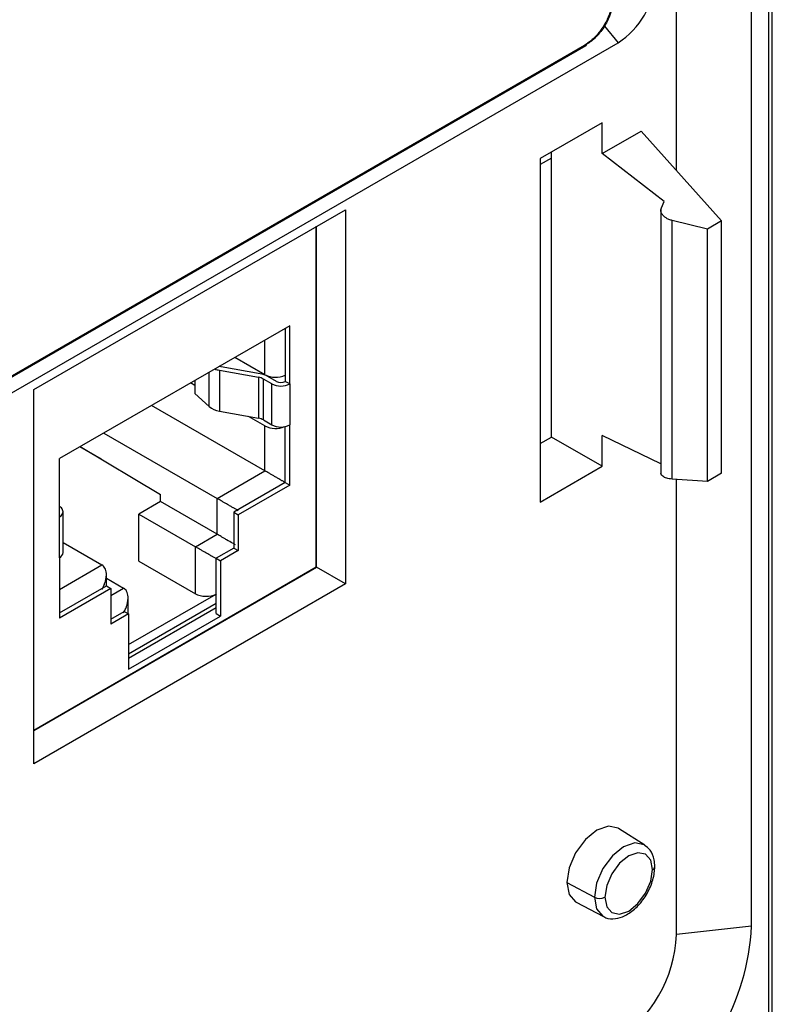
# Model space of a CAD drawing. Header units: inches. Extents: x -257 to -77, y 218 to 441.
# Tile 14 of 16: x -98 to -77, y 328 to 356. Entities that reach past the tile are written whole.
import ezdxf

# ---------------------------------------------------------------- set-up
doc = ezdxf.new("R2010")
doc.units = ezdxf.units.IN
doc.header["$MEASUREMENT"] = 0

# ---------------------------------------------------------------- blocks, each defined once
blk = doc.blocks.new('block 52')
at = {"color": 7, "lineweight": 25}
blk.add_lwpolyline([(-77.168, 327.357), (-77.168, 379.47)], dxfattribs=at)
blk = doc.blocks.new('block 59')
at = {"color": 7, "lineweight": 25}
blk.add_lwpolyline([(-96.99, 340.905), (-96.99, 342.049)], dxfattribs=at)
blk = doc.blocks.new('block 61')
at = {"color": 7, "lineweight": 25}
blk.add_lwpolyline([(-95.781, 339.976), (-95.781, 340.288)], dxfattribs=at)
blk = doc.blocks.new('block 62')
at = {"color": 7, "lineweight": 25}
blk.add_lwpolyline([(-95.162, 337.958), (-92.711, 339.372)], dxfattribs=at)
blk = doc.blocks.new('block 66')
at = {"color": 7, "lineweight": 25}
blk.add_lwpolyline([(-95.175, 339.198), (-95.175, 339.638)], dxfattribs=at)
blk = doc.blocks.new('block 76')
at = {"color": 7, "lineweight": 25}
blk.add_lwpolyline([(-80.283, 350.498), (-80.283, 343.119)], dxfattribs=at)
blk = doc.blocks.new('block 89')
at = {"color": 7, "lineweight": 25}
blk.add_open_spline([(-80.453, 332.128), (-80.456, 332.193), (-80.46, 332.258), (-80.471, 332.32), (-80.489, 332.422), (-80.525, 332.518), (-80.586, 332.591), (-80.628, 332.642), (-80.683, 332.681), (-80.737, 332.72)], degree=3, knots=[0, 0, 0, 0, 1, 1, 1, 2, 2, 2, 3, 3, 3, 3], dxfattribs=at)
blk = doc.blocks.new('block 90')
at = {"color": 7, "lineweight": 25}
blk.add_lwpolyline([(-80.734, 332.73), (-81.463, 333.194)], dxfattribs=at)
blk = doc.blocks.new('block 93')
at = {"color": 7, "lineweight": 25}
blk.add_open_spline([(-81.886, 330.736), (-81.884, 330.734), (-81.883, 330.732), (-81.881, 330.731), (-81.813, 330.674), (-81.716, 330.667), (-81.622, 330.672), (-81.53, 330.677), (-81.441, 330.694), (-81.353, 330.729), (-81.252, 330.768), (-81.152, 330.83), (-81.059, 330.907), (-80.959, 330.989), (-80.866, 331.089), (-80.784, 331.201), (-80.702, 331.313), (-80.632, 331.436), (-80.577, 331.564), (-80.522, 331.693), (-80.482, 331.827), (-80.466, 331.954), (-80.458, 332.013), (-80.455, 332.071), (-80.453, 332.128)], degree=3, knots=[0, 0, 0, 0, 1, 1, 1, 2, 2, 2, 3, 3, 3, 4, 4, 4, 5, 5, 5, 6, 6, 6, 7, 7, 7, 8, 8, 8, 8], dxfattribs=at)
blk = doc.blocks.new('block 94')
at = {"color": 7, "lineweight": 25}
blk.add_lwpolyline([(-82.652, 331.133), (-81.886, 330.734)], dxfattribs=at)
blk = doc.blocks.new('block 145')
at = {"color": 7, "lineweight": 25}
blk.add_lwpolyline([(-105.414, 341.781), (-82.37, 355.084)], dxfattribs=at)
blk = doc.blocks.new('block 493')
at = {"color": 7, "lineweight": 25}
blk.add_lwpolyline([(-77.271, 379.327), (-77.271, 327.296)], dxfattribs=at)
blk = doc.blocks.new('block 495')
at = {"color": 7, "lineweight": 25}
blk.add_open_spline([(-80.736, 325.296), (-78.96, 326.432), (-77.847, 328.36), (-77.751, 330.465)], degree=3, dxfattribs=at)
blk = doc.blocks.new('block 496')
at = {"color": 7, "lineweight": 25}
blk.add_lwpolyline([(-77.751, 330.465), (-77.751, 373.048)], dxfattribs=at)
blk = doc.blocks.new('block 542')
at = {"color": 7, "lineweight": 25}
blk.add_lwpolyline([(-105.435, 341.329), (-81.478, 355.159)], dxfattribs=at)
blk = doc.blocks.new('block 543')
at = {"color": 7, "lineweight": 25}
blk.add_open_spline([(-81.478, 355.159), (-80.864, 355.551), (-80.48, 356.217), (-80.447, 356.945)], degree=3, dxfattribs=at)
blk = doc.blocks.new('block 550')
at = {"color": 7, "lineweight": 25}
blk.add_lwpolyline([(-97.812, 335.003), (-97.812, 345.462)], dxfattribs=at)
blk = doc.blocks.new('block 551')
at = {"color": 7, "lineweight": 25}
blk.add_lwpolyline([(-89.101, 340.032), (-97.812, 335.003)], dxfattribs=at)
blk = doc.blocks.new('block 552')
at = {"color": 7, "lineweight": 25}
blk.add_lwpolyline([(-89.101, 350.492), (-89.101, 340.032)], dxfattribs=at)
blk = doc.blocks.new('block 553')
at = {"color": 7, "lineweight": 25}
blk.add_lwpolyline([(-97.812, 345.462), (-89.101, 350.492)], dxfattribs=at)
blk = doc.blocks.new('block 556')
at = {"color": 7, "lineweight": 25}
blk.add_lwpolyline([(-81.463, 333.194), (-81.477, 333.202), (-81.75, 333.255), (-82.072, 333.143), (-82.394, 332.884), (-82.667, 332.515), (-82.849, 332.095), (-82.913, 331.686)], dxfattribs=at)
blk = doc.blocks.new('block 557')
at = {"color": 7, "lineweight": 25}
blk.add_lwpolyline([(-82.913, 331.686), (-82.849, 331.351), (-82.667, 331.141), (-82.652, 331.133)], dxfattribs=at)
blk = doc.blocks.new('block 558')
at = {"color": 7, "lineweight": 25}
blk.add_lwpolyline([(-81.924, 343.318), (-81.924, 344.175)], dxfattribs=at)
blk = doc.blocks.new('block 559')
at = {"color": 7, "lineweight": 25}
blk.add_lwpolyline([(-81.924, 352.063), (-80.835, 352.691)], dxfattribs=at)
blk = doc.blocks.new('block 560')
at = {"color": 7, "lineweight": 25}
blk.add_lwpolyline([(-81.924, 352.063), (-81.924, 352.92)], dxfattribs=at)
blk = doc.blocks.new('block 561')
at = {"color": 7, "lineweight": 25}
blk.add_lwpolyline([(-81.924, 352.92), (-83.656, 351.92)], dxfattribs=at)
blk = doc.blocks.new('block 562')
at = {"color": 7, "lineweight": 25}
blk.add_lwpolyline([(-83.656, 351.92), (-83.656, 342.318)], dxfattribs=at)
blk = doc.blocks.new('block 563')
at = {"color": 7, "lineweight": 25}
blk.add_lwpolyline([(-83.656, 342.318), (-81.924, 343.318)], dxfattribs=at)
blk = doc.blocks.new('block 570')
at = {"color": 7, "lineweight": 25}
blk.add_lwpolyline([(-79.845, 330.228), (-79.845, 342.95)], dxfattribs=at)
blk = doc.blocks.new('block 571')
at = {"color": 7, "lineweight": 25}
blk.add_lwpolyline([(-79.845, 351.584), (-79.845, 372.811)], dxfattribs=at)
blk = doc.blocks.new('block 572')
at = {"color": 7, "lineweight": 25}
blk.add_open_spline([(-81.577, 327.228), (-80.546, 327.887), (-79.9, 329.006), (-79.845, 330.228)], degree=3, dxfattribs=at)
blk = doc.blocks.new('block 874')
at = {"color": 7, "lineweight": 25}
blk.add_lwpolyline([(-97.812, 335.946), (-89.915, 340.505)], dxfattribs=at)
blk = doc.blocks.new('block 875')
at = {"color": 7, "lineweight": 25}
blk.add_lwpolyline([(-89.915, 340.505), (-89.915, 350.022)], dxfattribs=at)
blk = doc.blocks.new('block 876')
at = {"color": 7, "lineweight": 25}
blk.add_lwpolyline([(-92.588, 340.677), (-92.588, 339.133)], dxfattribs=at)
blk = doc.blocks.new('block 877')
at = {"color": 7, "lineweight": 25}
blk.add_lwpolyline([(-92.093, 340.962), (-92.588, 340.677)], dxfattribs=at)
blk = doc.blocks.new('block 878')
at = {"color": 7, "lineweight": 25}
blk.add_lwpolyline([(-92.093, 341.962), (-92.093, 340.962)], dxfattribs=at)
blk = doc.blocks.new('block 879')
at = {"color": 7, "lineweight": 25}
blk.add_lwpolyline([(-90.657, 342.791), (-92.093, 341.962)], dxfattribs=at)
blk = doc.blocks.new('block 880')
at = {"color": 7, "lineweight": 25}
blk.add_lwpolyline([(-90.657, 342.791), (-90.657, 344.477)], dxfattribs=at)
blk = doc.blocks.new('block 881')
at = {"color": 7, "lineweight": 25}
blk.add_lwpolyline([(-90.657, 345.62), (-90.657, 344.477)], dxfattribs=at)
blk = doc.blocks.new('block 882')
at = {"color": 7, "lineweight": 25}
blk.add_lwpolyline([(-90.657, 345.62), (-90.657, 347.249)], dxfattribs=at)
blk = doc.blocks.new('block 883')
at = {"color": 7, "lineweight": 25}
blk.add_lwpolyline([(-90.657, 347.249), (-97.092, 343.535)], dxfattribs=at)
blk = doc.blocks.new('block 884')
at = {"color": 7, "lineweight": 25}
blk.add_lwpolyline([(-97.092, 341.906), (-97.092, 343.535)], dxfattribs=at)
blk = doc.blocks.new('block 885')
at = {"color": 7, "lineweight": 25}
blk.add_lwpolyline([(-97.092, 340.763), (-97.092, 341.906)], dxfattribs=at)
blk = doc.blocks.new('block 886')
at = {"color": 7, "lineweight": 25}
blk.add_lwpolyline([(-97.092, 340.763), (-97.092, 339.076)], dxfattribs=at)
blk = doc.blocks.new('block 887')
at = {"color": 7, "lineweight": 25}
blk.add_lwpolyline([(-95.657, 339.905), (-97.092, 339.076)], dxfattribs=at)
blk = doc.blocks.new('block 888')
at = {"color": 7, "lineweight": 25}
blk.add_lwpolyline([(-95.657, 339.905), (-95.657, 338.905)], dxfattribs=at)
blk = doc.blocks.new('block 889')
at = {"color": 7, "lineweight": 25}
blk.add_lwpolyline([(-95.162, 339.191), (-95.657, 338.905)], dxfattribs=at)
blk = doc.blocks.new('block 890')
at = {"color": 7, "lineweight": 25}
blk.add_lwpolyline([(-95.162, 339.191), (-95.162, 337.647)], dxfattribs=at)
blk = doc.blocks.new('block 891')
at = {"color": 7, "lineweight": 25}
blk.add_lwpolyline([(-95.162, 337.647), (-92.588, 339.133)], dxfattribs=at)
blk = doc.blocks.new('block 897')
at = {"color": 7, "lineweight": 25}
blk.add_lwpolyline([(-77.751, 330.465), (-79.845, 330.228)], dxfattribs=at)
blk = doc.blocks.new('block 925')
at = {"color": 7, "lineweight": 25}
blk.add_open_spline([(-97.092, 341.906), (-97.013, 341.936), (-96.973, 342.024), (-97.003, 342.103), (-97.019, 342.144), (-97.051, 342.176), (-97.092, 342.192)], degree=3, knots=[0, 0, 0, 0, 1, 1, 1, 2, 2, 2, 2], dxfattribs=at)
blk = doc.blocks.new('block 926')
at = {"color": 7, "lineweight": 25}
blk.add_open_spline([(-97.092, 340.763), (-97.035, 340.789), (-96.996, 340.843), (-96.99, 340.905)], degree=3, dxfattribs=at)
blk = doc.blocks.new('block 934')
at = {"color": 7, "lineweight": 25}
blk.add_open_spline([(-95.904, 339.877), (-95.893, 339.896), (-95.882, 339.916), (-95.872, 339.936), (-95.864, 339.954), (-95.855, 339.972), (-95.848, 339.991), (-95.841, 340.007), (-95.834, 340.023), (-95.829, 340.039), (-95.824, 340.053), (-95.819, 340.068), (-95.814, 340.082), (-95.811, 340.094), (-95.807, 340.106), (-95.804, 340.118), (-95.795, 340.154), (-95.788, 340.192), (-95.784, 340.229), (-95.781, 340.26), (-95.78, 340.292), (-95.782, 340.323), (-95.784, 340.352), (-95.788, 340.38), (-95.795, 340.407), (-95.802, 340.431), (-95.81, 340.454), (-95.822, 340.475), (-95.832, 340.494), (-95.844, 340.511), (-95.858, 340.526), (-95.872, 340.54), (-95.888, 340.551), (-95.904, 340.562)], degree=3, knots=[0, 0, 0, 0, 1, 1, 1, 2, 2, 2, 3, 3, 3, 4, 4, 4, 5, 5, 5, 6, 6, 6, 7, 7, 7, 8, 8, 8, 9, 9, 9, 10, 10, 10, 11, 11, 11, 11], dxfattribs=at)
blk = doc.blocks.new('block 935')
at = {"color": 7, "lineweight": 25}
blk.add_lwpolyline([(-95.78, 339.976), (-95.657, 339.905)], dxfattribs=at)
blk = doc.blocks.new('block 936')
at = {"color": 7, "lineweight": 25}
blk.add_lwpolyline([(-97.092, 339.219), (-95.78, 339.976)], dxfattribs=at)
blk = doc.blocks.new('block 937')
at = {"color": 7, "lineweight": 25}
blk.add_lwpolyline([(-96.99, 341.189), (-95.904, 340.562)], dxfattribs=at)
blk = doc.blocks.new('block 940')
at = {"color": 7, "lineweight": 25}
blk.add_lwpolyline([(-89.906, 340.497), (-89.906, 350.027)], dxfattribs=at)
blk = doc.blocks.new('block 941')
at = {"color": 7, "lineweight": 25}
blk.add_lwpolyline([(-89.101, 340.032), (-89.906, 340.497)], dxfattribs=at)
blk = doc.blocks.new('block 942')
at = {"color": 7, "lineweight": 25}
blk.add_lwpolyline([(-97.812, 335.932), (-89.906, 340.497)], dxfattribs=at)
blk = doc.blocks.new('block 945')
at = {"color": 7, "lineweight": 25}
blk.add_lwpolyline([(-92.711, 339.205), (-92.588, 339.133)], dxfattribs=at)
blk = doc.blocks.new('block 950')
at = {"color": 7, "lineweight": 25}
blk.add_open_spline([(-95.298, 339.226), (-95.287, 339.246), (-95.276, 339.266), (-95.266, 339.286), (-95.257, 339.304), (-95.249, 339.322), (-95.241, 339.341), (-95.234, 339.357), (-95.228, 339.373), (-95.222, 339.389), (-95.217, 339.403), (-95.212, 339.418), (-95.208, 339.432), (-95.205, 339.444), (-95.201, 339.456), (-95.198, 339.468), (-95.189, 339.504), (-95.182, 339.542), (-95.178, 339.578), (-95.175, 339.61), (-95.174, 339.642), (-95.176, 339.673), (-95.177, 339.702), (-95.182, 339.73), (-95.189, 339.757), (-95.195, 339.781), (-95.204, 339.804), (-95.215, 339.825), (-95.226, 339.844), (-95.237, 339.861), (-95.252, 339.876), (-95.266, 339.89), (-95.282, 339.901), (-95.298, 339.912)], degree=3, knots=[0, 0, 0, 0, 1, 1, 1, 2, 2, 2, 3, 3, 3, 4, 4, 4, 5, 5, 5, 6, 6, 6, 7, 7, 7, 8, 8, 8, 9, 9, 9, 10, 10, 10, 11, 11, 11, 11], dxfattribs=at)
blk = doc.blocks.new('block 954')
at = {"color": 7, "lineweight": 25}
blk.add_lwpolyline([(-94.877, 340.669), (-93.293, 339.755)], dxfattribs=at)
blk = doc.blocks.new('block 955')
at = {"color": 7, "lineweight": 25}
blk.add_open_spline([(-93.293, 339.755), (-93.217, 339.711), (-93.112, 339.685), (-93.005, 339.684), (-92.898, 339.683), (-92.79, 339.706), (-92.711, 339.748)], degree=3, knots=[0, 0, 0, 0, 1, 1, 1, 2, 2, 2, 2], dxfattribs=at)
blk = doc.blocks.new('block 956')
at = {"color": 7, "lineweight": 25}
blk.add_lwpolyline([(-95.162, 338.333), (-92.711, 339.748)], dxfattribs=at)
blk = doc.blocks.new('block 957')
at = {"color": 7, "lineweight": 25}
blk.add_lwpolyline([(-95.927, 343.518), (-96.524, 343.863)], dxfattribs=at)
blk = doc.blocks.new('block 960')
at = {"color": 7, "lineweight": 25}
blk.add_lwpolyline([(-95.285, 339.262), (-95.162, 339.191)], dxfattribs=at)
blk = doc.blocks.new('block 961')
at = {"color": 7, "lineweight": 25}
blk.add_lwpolyline([(-95.657, 339.048), (-95.285, 339.262)], dxfattribs=at)
blk = doc.blocks.new('block 962')
at = {"color": 7, "lineweight": 25}
blk.add_open_spline([(-91.35, 345.878), (-91.173, 345.786), (-90.963, 345.781), (-90.781, 345.865)], degree=3, dxfattribs=at)
blk = doc.blocks.new('block 963')
at = {"color": 7, "lineweight": 25}
blk.add_lwpolyline([(-90.657, 345.62), (-90.781, 345.692)], dxfattribs=at)
blk = doc.blocks.new('block 964')
at = {"color": 7, "lineweight": 25}
blk.add_lwpolyline([(-90.781, 347.178), (-90.781, 345.692)], dxfattribs=at)
blk = doc.blocks.new('block 965')
at = {"color": 7, "lineweight": 25}
blk.add_lwpolyline([(-95.781, 340.191), (-95.298, 339.912)], dxfattribs=at)
blk = doc.blocks.new('block 968')
at = {"color": 7, "lineweight": 25}
blk.add_lwpolyline([(-89.918, 340.503), (-89.906, 340.497)], dxfattribs=at)
blk = doc.blocks.new('block 971')
at = {"color": 7, "lineweight": 25}
blk.add_lwpolyline([(-91.35, 345.878), (-92.192, 346.364)], dxfattribs=at)
blk = doc.blocks.new('block 975')
at = {"color": 7, "lineweight": 25}
blk.add_lwpolyline([(-92.571, 346.1), (-92.6, 346.106), (-92.626, 346.113)], dxfattribs=at)
blk = doc.blocks.new('block 976')
at = {"color": 7, "lineweight": 25}
blk.add_lwpolyline([(-91.479, 345.903), (-92.571, 346.1)], dxfattribs=at)
blk = doc.blocks.new('block 977')
at = {"color": 7, "lineweight": 25}
blk.add_open_spline([(-91.265, 345.828), (-91.331, 345.865), (-91.404, 345.891), (-91.479, 345.903)], degree=3, dxfattribs=at)
blk = doc.blocks.new('block 978')
at = {"color": 7, "lineweight": 25}
blk.add_lwpolyline([(-91.029, 345.692), (-91.265, 345.828)], dxfattribs=at)
blk = doc.blocks.new('block 979')
at = {"color": 7, "lineweight": 25}
blk.add_open_spline([(-91.029, 345.692), (-90.951, 345.652), (-90.859, 345.652), (-90.781, 345.692)], degree=3, dxfattribs=at)
blk = doc.blocks.new('block 980')
at = {"color": 7, "lineweight": 25}
blk.add_open_spline([(-91.152, 345.62), (-90.997, 345.54), (-90.813, 345.54), (-90.657, 345.62)], degree=3, dxfattribs=at)
blk = doc.blocks.new('block 981')
at = {"color": 7, "lineweight": 25}
blk.add_lwpolyline([(-91.152, 345.62), (-91.389, 345.757)], dxfattribs=at)
blk = doc.blocks.new('block 982')
at = {"color": 7, "lineweight": 25}
blk.add_open_spline([(-91.389, 345.757), (-91.433, 345.781), (-91.481, 345.798), (-91.532, 345.807)], degree=3, dxfattribs=at)
blk = doc.blocks.new('block 983')
at = {"color": 7, "lineweight": 25}
blk.add_lwpolyline([(-92.623, 346.004), (-91.532, 345.807)], dxfattribs=at)
blk = doc.blocks.new('block 984')
at = {"color": 7, "lineweight": 25}
blk.add_open_spline([(-92.753, 346.039), (-92.711, 346.023), (-92.667, 346.012), (-92.623, 346.004)], degree=3, dxfattribs=at)
blk = doc.blocks.new('block 989')
at = {"color": 7, "lineweight": 25}
blk.add_open_spline([(-91.152, 344.477), (-90.997, 344.397), (-90.813, 344.397), (-90.657, 344.477)], degree=3, dxfattribs=at)
blk = doc.blocks.new('block 990')
at = {"color": 7, "lineweight": 25}
blk.add_lwpolyline([(-91.152, 344.477), (-91.152, 345.62)], dxfattribs=at)
blk = doc.blocks.new('block 991')
at = {"color": 7, "lineweight": 25}
blk.add_lwpolyline([(-92.711, 339.49), (-92.711, 339.748)], dxfattribs=at)
blk = doc.blocks.new('block 992')
at = {"color": 7, "lineweight": 25}
blk.add_lwpolyline([(-92.623, 344.861), (-91.532, 344.664)], dxfattribs=at)
blk = doc.blocks.new('block 993')
at = {"color": 7, "lineweight": 25}
blk.add_lwpolyline([(-92.623, 346.004), (-92.623, 344.861)], dxfattribs=at)
blk = doc.blocks.new('block 994')
at = {"color": 7, "lineweight": 25}
blk.add_lwpolyline([(-91.532, 345.807), (-91.532, 344.664)], dxfattribs=at)
blk = doc.blocks.new('block 995')
at = {"color": 7, "lineweight": 25}
blk.add_lwpolyline([(-91.389, 344.614), (-91.152, 344.477)], dxfattribs=at)
blk = doc.blocks.new('block 996')
at = {"color": 7, "lineweight": 25}
blk.add_lwpolyline([(-91.389, 344.614), (-91.389, 345.757)], dxfattribs=at)
blk = doc.blocks.new('block 997')
at = {"color": 7, "lineweight": 25}
blk.add_open_spline([(-91.389, 344.614), (-91.433, 344.638), (-91.481, 344.655), (-91.532, 344.664)], degree=3, dxfattribs=at)
blk = doc.blocks.new('block 1003')
at = {"color": 7, "lineweight": 25}
blk.add_lwpolyline([(-95.855, 344.249), (-92.687, 342.42)], dxfattribs=at)
blk = doc.blocks.new('block 1004')
at = {"color": 7, "lineweight": 25}
blk.add_lwpolyline([(-92.687, 341.419), (-92.687, 342.42)], dxfattribs=at)
blk = doc.blocks.new('block 1005')
at = {"color": 7, "lineweight": 25}
blk.add_lwpolyline([(-92.687, 341.419), (-94.271, 342.334)], dxfattribs=at)
blk = doc.blocks.new('block 1006')
at = {"color": 7, "lineweight": 25}
blk.add_lwpolyline([(-94.271, 342.334), (-94.271, 342.529)], dxfattribs=at)
blk = doc.blocks.new('block 1007')
at = {"color": 7, "lineweight": 25}
blk.add_lwpolyline([(-96.513, 343.869), (-94.271, 342.529)], dxfattribs=at)
blk = doc.blocks.new('block 1008')
at = {"color": 7, "lineweight": 25}
blk.add_open_spline([(-92.91, 344.988), (-92.827, 344.92), (-92.728, 344.876), (-92.623, 344.861)], degree=3, dxfattribs=at)
blk = doc.blocks.new('block 1009')
at = {"color": 7, "lineweight": 25}
blk.add_open_spline([(-92.093, 342.077), (-92.104, 342.084), (-92.116, 342.09), (-92.129, 342.097), (-92.14, 342.103), (-92.151, 342.11), (-92.163, 342.117), (-92.174, 342.123), (-92.185, 342.13), (-92.196, 342.136), (-92.206, 342.142), (-92.216, 342.148), (-92.226, 342.153), (-92.235, 342.158), (-92.243, 342.163), (-92.252, 342.169), (-92.279, 342.184), (-92.308, 342.201), (-92.338, 342.218), (-92.364, 342.233), (-92.391, 342.249), (-92.419, 342.265), (-92.444, 342.28), (-92.471, 342.295), (-92.498, 342.31), (-92.522, 342.324), (-92.546, 342.338), (-92.57, 342.352), (-92.591, 342.365), (-92.612, 342.377), (-92.632, 342.388), (-92.651, 342.399), (-92.669, 342.409), (-92.687, 342.42)], degree=3, knots=[0, 0, 0, 0, 1, 1, 1, 2, 2, 2, 3, 3, 3, 4, 4, 4, 5, 5, 5, 6, 6, 6, 7, 7, 7, 8, 8, 8, 9, 9, 9, 10, 10, 10, 11, 11, 11, 11], dxfattribs=at)
blk = doc.blocks.new('block 1010')
at = {"color": 7, "lineweight": 25}
blk.add_lwpolyline([(-92.687, 342.42), (-91.35, 343.191)], dxfattribs=at)
blk = doc.blocks.new('block 1011')
at = {"color": 7, "lineweight": 25}
blk.add_open_spline([(-90.756, 342.848), (-90.768, 342.855), (-90.78, 342.862), (-90.792, 342.869), (-90.803, 342.875), (-90.815, 342.882), (-90.827, 342.889), (-90.837, 342.895), (-90.848, 342.902), (-90.86, 342.908), (-90.869, 342.914), (-90.879, 342.919), (-90.889, 342.925), (-90.898, 342.93), (-90.907, 342.935), (-90.916, 342.94), (-90.943, 342.956), (-90.971, 342.972), (-91.001, 342.99), (-91.027, 343.005), (-91.054, 343.02), (-91.082, 343.036), (-91.108, 343.051), (-91.134, 343.067), (-91.161, 343.082), (-91.185, 343.096), (-91.21, 343.11), (-91.234, 343.124), (-91.255, 343.136), (-91.276, 343.148), (-91.296, 343.16), (-91.315, 343.171), (-91.333, 343.181), (-91.35, 343.191)], degree=3, knots=[0, 0, 0, 0, 1, 1, 1, 2, 2, 2, 3, 3, 3, 4, 4, 4, 5, 5, 5, 6, 6, 6, 7, 7, 7, 8, 8, 8, 9, 9, 9, 10, 10, 10, 11, 11, 11, 11], dxfattribs=at)
blk = doc.blocks.new('block 1012')
at = {"color": 7, "lineweight": 25}
blk.add_open_spline([(-92.173, 341.123), (-92.198, 341.137), (-92.223, 341.152), (-92.252, 341.168), (-92.3, 341.196), (-92.358, 341.23), (-92.419, 341.265), (-92.445, 341.28), (-92.471, 341.295), (-92.498, 341.31), (-92.522, 341.324), (-92.546, 341.338), (-92.57, 341.352), (-92.591, 341.364), (-92.612, 341.377), (-92.632, 341.388), (-92.651, 341.399), (-92.669, 341.409), (-92.687, 341.419)], degree=3, knots=[0, 0, 0, 0, 1, 1, 1, 2, 2, 2, 3, 3, 3, 4, 4, 4, 5, 5, 5, 6, 6, 6, 6], dxfattribs=at)
blk = doc.blocks.new('block 1014')
at = {"color": 7, "lineweight": 25}
blk.add_lwpolyline([(-93.306, 345.721), (-93.306, 345.349)], dxfattribs=at)
blk = doc.blocks.new('block 1015')
at = {"color": 7, "lineweight": 25}
blk.add_lwpolyline([(-92.91, 344.988), (-93.306, 345.349)], dxfattribs=at)
blk = doc.blocks.new('block 1017')
at = {"color": 7, "lineweight": 25}
blk.add_lwpolyline([(-91.35, 343.191), (-91.35, 344.449)], dxfattribs=at)
blk = doc.blocks.new('block 1018')
at = {"color": 7, "lineweight": 25}
blk.add_open_spline([(-91.35, 344.449), (-91.178, 344.36), (-90.976, 344.353), (-90.798, 344.428)], degree=3, dxfattribs=at)
blk = doc.blocks.new('block 1019')
at = {"color": 7, "lineweight": 25}
blk.add_lwpolyline([(-91.35, 344.449), (-91.81, 344.714)], dxfattribs=at)
blk = doc.blocks.new('block 1020')
at = {"color": 7, "lineweight": 25}
blk.add_lwpolyline([(-93.306, 345.577), (-93.43, 345.649)], dxfattribs=at)
blk = doc.blocks.new('block 1021')
at = {"color": 7, "lineweight": 25}
blk.add_lwpolyline([(-93.293, 339.755), (-93.293, 341.069)], dxfattribs=at)
blk = doc.blocks.new('block 1022')
at = {"color": 7, "lineweight": 25}
blk.add_open_spline([(-92.699, 340.726), (-92.711, 340.733), (-92.723, 340.74), (-92.735, 340.747), (-92.746, 340.753), (-92.758, 340.76), (-92.77, 340.767), (-92.78, 340.773), (-92.791, 340.779), (-92.803, 340.786), (-92.812, 340.792), (-92.822, 340.797), (-92.832, 340.803), (-92.841, 340.808), (-92.849, 340.813), (-92.858, 340.818), (-92.885, 340.834), (-92.914, 340.851), (-92.944, 340.868), (-92.97, 340.883), (-92.997, 340.899), (-93.025, 340.915), (-93.051, 340.929), (-93.077, 340.945), (-93.104, 340.96), (-93.128, 340.974), (-93.152, 340.988), (-93.176, 341.002), (-93.198, 341.014), (-93.219, 341.027), (-93.239, 341.038), (-93.258, 341.049), (-93.275, 341.059), (-93.293, 341.069)], degree=3, knots=[0, 0, 0, 0, 1, 1, 1, 2, 2, 2, 3, 3, 3, 4, 4, 4, 5, 5, 5, 6, 6, 6, 7, 7, 7, 8, 8, 8, 9, 9, 9, 10, 10, 10, 11, 11, 11, 11], dxfattribs=at)
blk = doc.blocks.new('block 1023')
at = {"color": 7, "lineweight": 25}
blk.add_open_spline([(-92.711, 339.748), (-92.707, 339.75), (-92.703, 339.752), (-92.699, 339.755)], degree=3, dxfattribs=at)
blk = doc.blocks.new('block 1024')
at = {"color": 7, "lineweight": 25}
blk.add_lwpolyline([(-93.293, 341.069), (-92.687, 341.419)], dxfattribs=at)
blk = doc.blocks.new('block 1025')
at = {"color": 7, "lineweight": 25}
blk.add_lwpolyline([(-91.35, 343.191), (-94.519, 345.02)], dxfattribs=at)
blk = doc.blocks.new('block 1026')
at = {"color": 7, "lineweight": 25}
blk.add_lwpolyline([(-90.781, 342.862), (-90.657, 342.791)], dxfattribs=at)
blk = doc.blocks.new('block 1027')
at = {"color": 7, "lineweight": 25}
blk.add_lwpolyline([(-90.781, 342.862), (-90.781, 344.431)], dxfattribs=at)
blk = doc.blocks.new('block 1028')
at = {"color": 7, "lineweight": 25}
blk.add_lwpolyline([(-92.217, 341.034), (-92.093, 340.962)], dxfattribs=at)
blk = doc.blocks.new('block 1029')
at = {"color": 7, "lineweight": 25}
blk.add_lwpolyline([(-92.217, 342.034), (-92.093, 341.962)], dxfattribs=at)
blk = doc.blocks.new('block 1030')
at = {"color": 7, "lineweight": 25}
blk.add_lwpolyline([(-92.217, 342.034), (-92.217, 341.034)], dxfattribs=at)
blk = doc.blocks.new('block 1031')
at = {"color": 7, "lineweight": 25}
blk.add_lwpolyline([(-90.781, 342.862), (-92.217, 342.034)], dxfattribs=at)
blk = doc.blocks.new('block 1034')
at = {"color": 7, "lineweight": 25}
blk.add_lwpolyline([(-94.877, 340.669), (-94.877, 341.984)], dxfattribs=at)
blk = doc.blocks.new('block 1035')
at = {"color": 7, "lineweight": 25}
blk.add_lwpolyline([(-94.877, 341.984), (-93.293, 341.069)], dxfattribs=at)
blk = doc.blocks.new('block 1036')
at = {"color": 7, "lineweight": 25}
blk.add_lwpolyline([(-94.271, 342.334), (-94.877, 341.984)], dxfattribs=at)
blk = doc.blocks.new('block 1039')
at = {"color": 7, "lineweight": 25}
blk.add_lwpolyline([(-92.711, 340.748), (-92.588, 340.677)], dxfattribs=at)
blk = doc.blocks.new('block 1040')
at = {"color": 7, "lineweight": 25}
blk.add_lwpolyline([(-92.217, 341.034), (-92.711, 340.748)], dxfattribs=at)
blk = doc.blocks.new('block 1041')
at = {"color": 7, "lineweight": 25}
blk.add_lwpolyline([(-92.711, 339.205), (-92.711, 339.49)], dxfattribs=at)
blk = doc.blocks.new('block 1042')
at = {"color": 7, "lineweight": 25}
blk.add_lwpolyline([(-92.711, 339.748), (-92.711, 340.748)], dxfattribs=at)
blk = doc.blocks.new('block 1046')
at = {"color": 7, "lineweight": 25}
blk.add_lwpolyline([(-80.195, 350.717), (-81.924, 352.063)], dxfattribs=at)
blk = doc.blocks.new('block 1047')
at = {"color": 7, "lineweight": 25}
blk.add_lwpolyline([(-80.835, 352.691), (-78.587, 350.177)], dxfattribs=at)
blk = doc.blocks.new('block 1048')
at = {"color": 7, "lineweight": 25}
blk.add_lwpolyline([(-78.587, 350.177), (-78.983, 349.949)], dxfattribs=at)
blk = doc.blocks.new('block 1049')
at = {"color": 7, "lineweight": 25}
blk.add_lwpolyline([(-78.983, 349.949), (-79.971, 350.19)], dxfattribs=at)
blk = doc.blocks.new('block 1050')
at = {"color": 7, "lineweight": 25}
blk.add_open_spline([(-79.971, 350.19), (-79.983, 350.193), (-79.995, 350.197), (-80.006, 350.2), (-80.041, 350.211), (-80.073, 350.224), (-80.103, 350.24), (-80.153, 350.266), (-80.196, 350.299), (-80.226, 350.335), (-80.247, 350.359), (-80.262, 350.385), (-80.271, 350.412), (-80.28, 350.435), (-80.284, 350.46), (-80.282, 350.483), (-80.281, 350.504), (-80.275, 350.524), (-80.268, 350.545)], degree=3, knots=[0, 0, 0, 0, 1, 1, 1, 2, 2, 2, 3, 3, 3, 4, 4, 4, 5, 5, 5, 6, 6, 6, 6], dxfattribs=at)
blk = doc.blocks.new('block 1051')
at = {"color": 7, "lineweight": 25}
blk.add_lwpolyline([(-80.268, 350.545), (-80.195, 350.717)], dxfattribs=at)
blk = doc.blocks.new('block 1054')
at = {"color": 7, "lineweight": 25}
blk.add_lwpolyline([(-78.983, 342.894), (-79.971, 342.959)], dxfattribs=at)
blk = doc.blocks.new('block 1055')
at = {"color": 7, "lineweight": 25}
blk.add_lwpolyline([(-79.971, 342.959), (-79.971, 350.19)], dxfattribs=at)
blk = doc.blocks.new('block 1056')
at = {"color": 7, "lineweight": 25}
blk.add_lwpolyline([(-78.983, 342.894), (-78.983, 349.949)], dxfattribs=at)
blk = doc.blocks.new('block 1058')
at = {"color": 7, "lineweight": 25}
blk.add_lwpolyline([(-80.283, 343.385), (-81.924, 344.175)], dxfattribs=at)
blk = doc.blocks.new('block 1059')
at = {"color": 7, "lineweight": 25}
blk.add_lwpolyline([(-81.924, 343.318), (-83.344, 344.137)], dxfattribs=at)
blk = doc.blocks.new('block 1060')
at = {"color": 7, "lineweight": 25}
blk.add_lwpolyline([(-83.344, 344.137), (-83.344, 351.936)], dxfattribs=at)
blk = doc.blocks.new('block 1061')
at = {"color": 7, "lineweight": 25}
blk.add_lwpolyline([(-83.344, 351.936), (-83.344, 352.1)], dxfattribs=at)
blk = doc.blocks.new('block 1066')
at = {"color": 7, "lineweight": 25}
blk.add_lwpolyline([(-78.587, 343.123), (-78.983, 342.894)], dxfattribs=at)
blk = doc.blocks.new('block 1067')
at = {"color": 7, "lineweight": 25}
blk.add_lwpolyline([(-78.587, 343.123), (-78.587, 350.177)], dxfattribs=at)
blk = doc.blocks.new('block 1068')
at = {"color": 7, "lineweight": 25}
blk.add_open_spline([(-79.971, 342.959), (-80.023, 342.965), (-80.075, 342.971), (-80.119, 342.984), (-80.162, 342.997), (-80.197, 343.017), (-80.226, 343.04), (-80.256, 343.062), (-80.279, 343.087), (-80.28, 343.114), (-80.281, 343.123), (-80.279, 343.133), (-80.276, 343.142)], degree=3, knots=[0, 0, 0, 0, 1, 1, 1, 2, 2, 2, 3, 3, 3, 4, 4, 4, 4], dxfattribs=at)
blk = doc.blocks.new('block 1081')
at = {"color": 7, "lineweight": 25}
blk.add_lwpolyline([(-83.344, 351.936), (-83.656, 351.756)], dxfattribs=at)
blk = doc.blocks.new('block 1082')
at = {"color": 7, "lineweight": 25}
blk.add_lwpolyline([(-83.656, 343.957), (-83.344, 344.137)], dxfattribs=at)
blk = doc.blocks.new('block 1119')
at = {"color": 7, "lineweight": 25}
blk.add_lwpolyline([(-80.514, 332.043), (-80.565, 332.308), (-80.709, 332.474), (-80.926, 332.516), (-81.181, 332.428), (-81.436, 332.222), (-81.653, 331.93), (-81.797, 331.597), (-81.848, 331.272)], dxfattribs=at)
blk = doc.blocks.new('block 1120')
at = {"color": 7, "lineweight": 25}
blk.add_open_spline([(-82.14, 331.27), (-82.048, 331.224), (-81.939, 331.225), (-81.848, 331.272)], degree=3, dxfattribs=at)
blk = doc.blocks.new('block 1121')
at = {"color": 7, "lineweight": 25}
blk.add_lwpolyline([(-82.913, 331.686), (-82.14, 331.27)], dxfattribs=at)
blk = doc.blocks.new('block 1123')
at = {"color": 7, "lineweight": 25}
blk.add_lwpolyline([(-81.848, 331.272), (-81.797, 331.007), (-81.653, 330.841), (-81.436, 330.799), (-81.181, 330.887), (-80.926, 331.093), (-80.709, 331.385), (-80.565, 331.719), (-80.514, 332.043)], dxfattribs=at)
blk = doc.blocks.new('block 1276')
at = {"color": 7, "lineweight": 25}
blk.add_open_spline([(-81.616, 356.397), (-81.616, 356.319), (-81.624, 356.24), (-81.641, 356.16), (-81.657, 356.081), (-81.681, 356.001), (-81.709, 355.927), (-81.737, 355.852), (-81.77, 355.782), (-81.804, 355.719), (-81.837, 355.656), (-81.872, 355.6), (-81.907, 355.549), (-81.942, 355.498), (-81.977, 355.453), (-82.011, 355.412), (-82.046, 355.372), (-82.08, 355.335), (-82.115, 355.301), (-82.15, 355.267), (-82.186, 355.235), (-82.226, 355.204), (-82.266, 355.173), (-82.309, 355.143), (-82.355, 355.116)], degree=3, knots=[0, 0, 0, 0, 1, 1, 1, 2, 2, 2, 3, 3, 3, 4, 4, 4, 5, 5, 5, 6, 6, 6, 7, 7, 7, 8, 8, 8, 8], dxfattribs=at)
blk = doc.blocks.new('block 1277')
at = {"color": 7, "lineweight": 25}
blk.add_lwpolyline([(-82.355, 355.116), (-105.399, 341.813)], dxfattribs=at)
blk = doc.blocks.new('block 1288')
at = {"color": 7, "lineweight": 25}
blk.add_open_spline([(-82.37, 355.084), (-82.359, 355.092), (-82.354, 355.104), (-82.355, 355.116)], degree=3, dxfattribs=at)
blk = doc.blocks.new('block 1292')
at = {"color": 7, "lineweight": 25}
blk.add_open_spline([(-81.62, 356.457), (-81.621, 356.432), (-81.621, 356.408), (-81.623, 356.382), (-81.625, 356.357), (-81.627, 356.332), (-81.631, 356.306), (-81.634, 356.28), (-81.638, 356.255), (-81.643, 356.228), (-81.648, 356.203), (-81.654, 356.176), (-81.661, 356.15), (-81.667, 356.124), (-81.674, 356.098), (-81.682, 356.071), (-81.69, 356.045), (-81.699, 356.019), (-81.708, 355.993), (-81.717, 355.967), (-81.727, 355.941), (-81.737, 355.916), (-81.748, 355.89), (-81.759, 355.865), (-81.771, 355.839), (-81.782, 355.814), (-81.794, 355.789), (-81.807, 355.764), (-81.819, 355.74), (-81.833, 355.715), (-81.846, 355.691), (-81.86, 355.668), (-81.874, 355.644), (-81.888, 355.621), (-81.903, 355.598), (-81.917, 355.575), (-81.933, 355.553), (-81.959, 355.515), (-81.986, 355.478), (-82.014, 355.443), (-82.043, 355.407), (-82.073, 355.372), (-82.104, 355.34), (-82.135, 355.306), (-82.168, 355.274), (-82.2, 355.245), (-82.234, 355.214), (-82.268, 355.186), (-82.303, 355.161), (-82.338, 355.135), (-82.373, 355.113), (-82.409, 355.09)], degree=3, knots=[0, 0, 0, 0, 1, 1, 1, 2, 2, 2, 3, 3, 3, 4, 4, 4, 5, 5, 5, 6, 6, 6, 7, 7, 7, 8, 8, 8, 9, 9, 9, 10, 10, 10, 11, 11, 11, 12, 12, 12, 13, 13, 13, 14, 14, 14, 15, 15, 15, 16, 16, 16, 17, 17, 17, 17], dxfattribs=at)
blk = doc.blocks.new('block 1364')
at = {"color": 253, "lineweight": 25}
blk.add_lwpolyline([(-81.86, 355.623), (-81.478, 355.159)], dxfattribs=at)
blk = doc.blocks.new('block 1385')
at = {"color": 253, "lineweight": 25}
blk.add_lwpolyline([(-97.092, 339.877), (-95.904, 340.562)], dxfattribs=at)
blk = doc.blocks.new('block 1386')
at = {"color": 253, "lineweight": 25}
blk.add_lwpolyline([(-95.162, 338.076), (-92.711, 339.49)], dxfattribs=at)
blk = doc.blocks.new('block 1389')
at = {"color": 253, "lineweight": 25}
blk.add_lwpolyline([(-95.657, 339.705), (-95.298, 339.912)], dxfattribs=at)
blk = doc.blocks.new('block 1391')
at = {"color": 253, "lineweight": 25}
blk.add_lwpolyline([(-91.35, 345.878), (-91.35, 346.849)], dxfattribs=at)
blk = doc.blocks.new('block 1395')
at = {"color": 253, "lineweight": 25}
blk.add_lwpolyline([(-92.91, 344.988), (-92.91, 345.949)], dxfattribs=at)
blk = doc.blocks.new('block 1407')
at = {"color": 253, "lineweight": 25}
blk.add_lwpolyline([(-80.732, 332.729), (-80.748, 332.739), (-81.012, 332.79), (-81.324, 332.682), (-81.636, 332.43), (-81.901, 332.073), (-82.078, 331.666), (-82.14, 331.27)], dxfattribs=at)
blk = doc.blocks.new('block 1408')
at = {"color": 253, "lineweight": 25}
blk.add_open_spline([(-80.514, 332.043), (-80.479, 332.057), (-80.455, 332.09), (-80.453, 332.128)], degree=3, dxfattribs=at)
blk = doc.blocks.new('block 1409')
at = {"color": 253, "lineweight": 25}
blk.add_lwpolyline([(-82.14, 331.27), (-82.078, 330.945), (-81.901, 330.742), (-81.887, 330.734)], dxfattribs=at)

msp = doc.modelspace()

# ---------------------------------------------------------------- block references
for name in ['block 493', 'block 52', 'block 496', 'block 571', 'block 543', 'block 1292', 'block 1276', 'block 1364', 'block 542', 'block 145', 'block 1277', 'block 1288', 'block 561', 'block 560', 'block 559', 'block 1047', 'block 1061', 'block 1046', 'block 1081', 'block 562', 'block 1060', 'block 1051', 'block 553', 'block 552', 'block 1050', 'block 76', 'block 1049', 'block 1055', 'block 1048', 'block 1067', 'block 875', 'block 940', 'block 1056', 'block 883', 'block 964', 'block 882', 'block 1391', 'block 971', 'block 984', 'block 975', 'block 983', 'block 993', 'block 976', 'block 1014', 'block 1395', 'block 982', 'block 994', 'block 977', 'block 981', 'block 996', 'block 962', 'block 978', 'block 550', 'block 1020', 'block 980', 'block 990', 'block 979', 'block 963', 'block 881', 'block 1015', 'block 1025', 'block 1008', 'block 992', 'block 1019', 'block 997', 'block 995', 'block 1017', 'block 1018', 'block 989', 'block 1027', 'block 880', 'block 1003', 'block 1082', 'block 1059', 'block 558', 'block 1058', 'block 957', 'block 1007', 'block 884', 'block 563', 'block 1010', 'block 1011', 'block 1068', 'block 1054', 'block 570', 'block 1066', 'block 1031', 'block 879', 'block 1026', 'block 1006', 'block 1004', 'block 1009', 'block 925', 'block 1036', 'block 1005', 'block 885', 'block 59', 'block 1034', 'block 1035', 'block 1029', 'block 1030', 'block 878', 'block 1024', 'block 1012', 'block 937', 'block 1021', 'block 1022', 'block 1040', 'block 1028', 'block 926', 'block 886', 'block 1039', 'block 1042', 'block 877', 'block 874', 'block 942', 'block 1385', 'block 934', 'block 954', 'block 876', 'block 968', 'block 941', 'block 61', 'block 965', 'block 551', 'block 936', 'block 935', 'block 887', 'block 1389', 'block 888', 'block 950', 'block 956', 'block 955', 'block 1023', 'block 991', 'block 66', 'block 1386', 'block 62', 'block 1041', 'block 961', 'block 889', 'block 960', 'block 890', 'block 891', 'block 945', 'block 556', 'block 90', 'block 1407', 'block 1119', 'block 89', 'block 93', 'block 1123', 'block 1408', 'block 557', 'block 1121', 'block 94', 'block 1120', 'block 1409', 'block 495', 'block 897', 'block 572']:
    msp.add_blockref(name, (0, 0))

doc.saveas('drawing.dxf')
